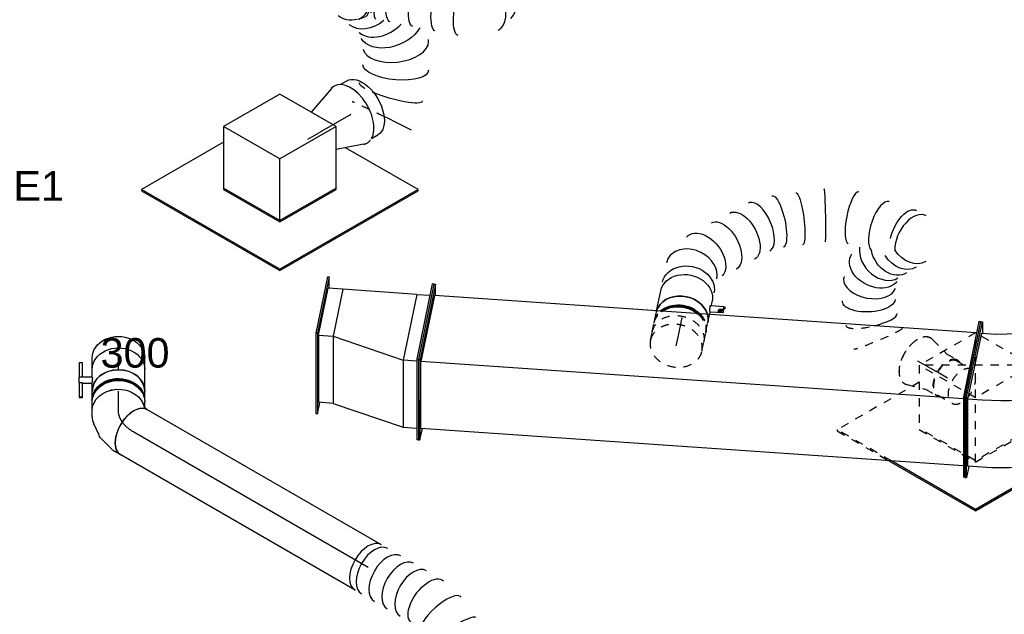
# Model space of a CAD drawing. Extents: x -132501 to 411300, y -42818 to 427495.
# Tile 128 of 256: x -4525 to -1527, y 64550 to 66361. Entities that reach past the tile are written whole.
import ezdxf
from ezdxf.enums import TextEntityAlignment as Align

# ---------------------------------------------------------------- set-up
doc = ezdxf.new("R2010")
doc.units = 0
doc.header["$LTSCALE"] = 50
doc.linetypes.add('CENTER2', pattern=[28.575, 19.05, -3.175, 3.175, -3.175])
doc.linetypes.add('STREEPJES', pattern=[0.1, 0.05, -0.05])
doc.layers.get('0').update_dxf_attribs({"linetype": 'CONTINUOUS'})
for name, color, linetype in [('WL570---_RETOUR', 112, 'CONTINUOUS'), ('WL570---_RETOUR_RST', 2, 'CONTINUOUS'), ('WL570---_RETOUR_RST_HL', 1, 'CONTINUOUS'), ('WL570---_TOEVOER', 3, 'CONTINUOUS'), ('WL570---_TOEVOER_HL', 8, 'CONTINUOUS'), ('WL570---_TOEVOER_RST', 2, 'CONTINUOUS'), ('WL570---_TOEVOER_RST_HL', 1, 'CONTINUOUS'), ('WM570---_RETOUR_PR', 1, 'CONTINUOUS'), ('WM570---_RETOUR_RST_PR', 1, 'CONTINUOUS'), ('WM570---_TOEVOER_PR', 1, 'CONTINUOUS'), ('WM570---_TOEVOER_RST_PR', 1, 'CONTINUOUS')]:
    doc.layers.add(name, color=color, linetype=linetype)
doc.styles.add('BURO-018', font='ARIAL.TTF', dxfattribs={"height": 63})

# ---------------------------------------------------------------- blocks, each defined once
blk = doc.blocks.new('*U1719')
at = {"color": 0, "ltscale": 10}
blk.add_line((416.7, -450, -8135.3), (416.7, -448.7, -8135.3), dxfattribs=at)
at = {"color": 8, "linetype": 'STREEPJES', "ltscale": 10}
blk.add_line((10.5, -493.3, -8135.3), (9.6, -493.7, -8135.3), dxfattribs=at)
at = {"color": 0, "ltscale": 10, "extrusion": (5.18715e-17, 2.32868e-17, -1)}
for centre, major_axis, ratio, start_param, end_param in [((0, 0, -8135.3), (0, 80), 0.810745, 0, 3.141593), ((26.6, 0, -8135.3), (0, 80), 0.810745, 0, 3.141593), ((129, -29, -8135.3), (51.8, 61.9), 0.64988, 6.166656, 9.308249), ((172.1, -80.6, -8135.3), (61.4, 51.3), 0.55551, 0, 3.141593), ((212.8, -129.3, -8135.3), (61.4, 51.3), 0.55551, 0, 3.141593), ((278.2, -225.5, -8135.3), (73.4, 32.4), 0.283152, 6.259641, 9.401234), ((299.9, -288.4, -8135.3), (75.6, 26.2), 0.179473, 0, 3.141593), ((99.6, -545.9, -8135.3), (-19.8, 77.8), 0.442985, 3.186719, 6.328312), ((200.3, -542.9, -8135.3), (-21.3, -77.7), 0.7035, 0.114897, 3.25649), ((263.5, -587.6, -8135.3), (-58.9, -54.1), 0.782596, 0, 2.000762), ((286.6, -612.7, -8135.3), (-58.9, -54.1), 0.782596, 0, 1.555192), ((309.6, -637.9, -8135.3), (-58.9, -54.1), 0.782596, 0, 1.552353), ((318.6, -615.3, -8135.3), (78.6, -16.1), 0.49892, 4.332056, 6.331221)]:
    blk.add_ellipse(centre, major_axis=major_axis, ratio=ratio, start_param=start_param, end_param=end_param, dxfattribs=at)
at = {"color": 0, "ltscale": 10}
for centre, major_axis, ratio, start_param, end_param in [((78.2, 0, -8135.3), (-20.8, -78.4), 0.772514, 0.202109, 2.939484), ((78.2, 0, -8135.3), (-20.8, -78.4), 0.772514, 2.939484, 3.343701), ((250.1, -173.9, -8135.3), (66.4, 45.2), 0.472702, 3.1882, 6.236578), ((250.1, -173.9, -8135.3), (66.4, 45.2), 0.472702, 6.236578, 6.329793), ((325.7, -362.8, -8135.3), (-78.4, -18.1), 0.032406, 6.279736, 9.421329), ((336.3, -449.9, -8135.3), (80.5, 0.6), 0.261749, 0.029898, 3.111695), ((152.9, -537.9, -8135.3), (-1.7, 80.4), 0.594086, 0.075359, 3.066234), ((152.9, -537.9, -8135.3), (-1.7, 80.4), 0.594086, 6.207826, 6.358544), ((238.6, -560.5, -8135.3), (47.5, 65.2), 0.764438, 0.565118, 2.988838), ((326.9, -537.5, -8135.3), (-79.5, 8.5), 0.396396, 3.141593, 6.090093), ((44.2, -566.2, -8135.3), (-34.1, 72.7), 0.260782, 1.614581, 3.118705), ((310.7, -641.2, -8135.3), (-76.5, 23.5), 0.589153, 3.141593, 5.500648)]:
    blk.add_ellipse(centre, major_axis=major_axis, ratio=ratio, start_param=start_param, end_param=end_param, dxfattribs=at)
at = {"color": 8, "linetype": 'STREEPJES', "ltscale": 10}
for centre, major_axis, ratio, start_param, end_param in [((44.2, -566.2, -8135.3), (-34.1, 72.7), 0.260782, 0.022888, 1.614581), ((-51, -728.9, -8135.3), (-75.9, 25.1), 0.57735, 3.141593, 6.442155), ((-51, -728.9, -8135.3), (-75.9, 25.1), 0.57735, 2.982623, 3.138451)]:
    blk.add_ellipse(centre, major_axis=major_axis, ratio=ratio, start_param=start_param, end_param=end_param, dxfattribs=at)
at = {"color": 8, "linetype": 'STREEPJES', "ltscale": 10, "extrusion": (5.18715e-17, 2.32868e-17, -1)}
blk.add_ellipse((-9.8, -597.5, -8135.3), major_axis=(45.8, -65.9), ratio=0.060327, start_param=0.004951, end_param=3.146544, dxfattribs=at)
at = {"layer": 'WM570---_TOEVOER_PR', "color": 1, "style": 'BURO-018'}
blk.add_attdef('POSNR', text='', height=90, dxfattribs=at).set_placement((0, 0), align=Align.MIDDLE)
blk = doc.blocks.new('*U1720')
at = {"color": 8, "linetype": 'STREEPJES', "ltscale": 10}
for p, q in [((-47.2, 78.2, -8181.7), (-50.1, 77.3, -8181.7)), ((-40.6, 76, -8181.7), (-46.5, 76, -8181.7)), ((-33.5, 80, -8181.7), (-29.2, 80, -8181.7)), ((-27, 63.5, -8181.7), (-28.7, 64.9, -8181.7)), ((-50.1, -77.3, -8181.7), (-47.2, -78.2, -8181.7)), ((-40.6, -76, -8181.7), (-46.5, -76, -8181.7)), ((-33.5, -80, -8181.7), (-7.5, -80, -8181.7))]:
    blk.add_line(p, q, dxfattribs=at)
at = {"color": 2, "ltscale": 10}
for p, q in [((-29.2, 80, -8181.7), (33.5, 80, -8181.7)), ((-7.5, -80, -8181.7), (1.2, -80, -8181.7)), ((1.2, -80, -8181.7), (6.6, -119.6, -8181.7)), ((20.1, -77.2, -8181.7), (20.5, -80, -8181.7)), ((20.5, -80, -8181.7), (25.5, -117.1, -8181.7)), ((20.5, -80, -8181.7), (33.5, -80, -8181.7)), ((9.8, -102.9, -8181.7), (7.2, -103.3, -8181.7)), ((7.2, -103.3, -8181.7), (8.6, -113.8, -8181.7)), ((8.6, -113.8, -8181.7), (11.3, -113.4, -8181.7)), ((13.8, -117.8, -8181.7), (8.6, -113.8, -8181.7)), ((14.9, -106.9, -8181.7), (9.8, -102.9, -8181.7)), ((11.3, -113.4, -8181.7), (9.8, -102.9, -8181.7)), ((16.3, -117.3, -8181.7), (11.3, -113.4, -8181.7)), ((13.8, -117.8, -8181.7), (16.4, -117.4, -8181.7)), ((20.9, -123.3, -8181.7), (13.8, -117.8, -8181.7)), ((14.9, -106.9, -8181.7), (16.4, -117.4, -8181.7)), ((23.5, -122.9, -8181.7), (16.4, -117.4, -8181.7)), ((23.5, -122.9, -8181.7), (22.9, -118.1, -8181.7)), ((20.9, -123.3, -8181.7), (23.5, -122.9, -8181.7))]:
    blk.add_line(p, q, dxfattribs=at)
at = {"color": 8, "linetype": 'STREEPJES', "ltscale": 10}
for centre, major_axis, start_param, end_param in [((-33.5, 0, -8181.7), (0, 80), 6.216274, 6.283185), ((-60.9, 0, -8181.7), (0, 76), 3.689676, 4.056138), ((-33.5, 0, -8181.7), (0, 80), 3.141593, 3.540543)]:
    blk.add_ellipse(centre, major_axis=major_axis, ratio=0.810745, start_param=start_param, end_param=end_param, dxfattribs=at)
at = {"color": 2, "ltscale": 10}
for centre, major_axis, ratio, start_param, end_param in [((-33.5, 0, -8181.7), (0, 80), 0.810745, 3.540543, 6.216274), ((-60.9, 0, -8181.7), (0, 76), 0.810745, 4.056138, 5.700678), ((16.1, -118.4, -8181.7), (-9.45, -1.28), 0.096742, 3.141593, 6.283185), ((16.1, -118.4, -8181.7), (-9.45, -1.28), 0.096742, 0, 3.141593)]:
    blk.add_ellipse(centre, major_axis=major_axis, ratio=ratio, start_param=start_param, end_param=end_param, dxfattribs=at)
at = {"color": 2, "ltscale": 10, "extrusion": (3.20845e-17, 6.33154e-17, -1)}
blk.add_ellipse((33.5, 0, -8181.7), major_axis=(0, 80), ratio=0.810745, start_param=0, end_param=3.141593, dxfattribs=at)
at = {"color": 2, "ltscale": 10}
blk.add_spline([(1.3, -79.8, -8181.7), (1.4, -79.7, -8181.7), (1.6, -79.6, -8181.7), (2, -79.6, -8181.7), (2.4, -79.5, -8181.7), (2.9, -79.4, -8181.7), (3.5, -79.2, -8181.7), (4.1, -79.1, -8181.7), (4.8, -79, -8181.7), (5.6, -78.8, -8181.7), (6.4, -78.6, -8181.7), (7.3, -78.5, -8181.7), (8.2, -78.3, -8181.7), (9.1, -78.1, -8181.7), (10.1, -77.9, -8181.7), (11, -77.7, -8181.7), (12, -77.5, -8181.7), (12.9, -77.4, -8181.7), (13.8, -77.2, -8181.7), (14.7, -77.1, -8181.7), (15.5, -77, -8181.7), (16.3, -76.9, -8181.7), (17.1, -76.8, -8181.7), (17.7, -76.8, -8181.7), (18.3, -76.8, -8181.7), (18.8, -76.8, -8181.7), (19.3, -76.8, -8181.7), (19.6, -76.9, -8181.7), (19.9, -77, -8181.7), (20.1, -77.1, -8181.7), (20.1, -77.2, -8181.7)], degree=3, dxfattribs=at)
at = {"layer": 'WL570---_TOEVOER', "color": 1, "style": 'BURO-018'}
blk.add_attdef('I', text='', height=90, dxfattribs=at).set_placement((0, 0), align=Align.MIDDLE)
at = {"layer": 'WM570---_TOEVOER_PR', "color": 1, "style": 'BURO-018'}
blk.add_attdef('POSNR', text='', height=90, dxfattribs=at).set_placement((0, 0), align=Align.MIDDLE)
blk = doc.blocks.new('*U1721')
at = {"color": 8, "linetype": 'STREEPJES', "ltscale": 10}
for p, q in [((7.3, 79, -7699.2), (66.7, 62.5, -7699.2)), ((63.8, 62.5, -7699.2), (104.7, 62.5, -7699.2)), ((104.7, 59.4, -7699.2), (155.7, 59.4, -7699.2)), ((104.7, -59.4, -7699.2), (155.7, -59.4, -7699.2)), ((7.3, -79, -7699.2), (66.7, -62.5, -7699.2)), ((63.8, -62.5, -7699.2), (104.7, -62.5, -7699.2))]:
    blk.add_line(p, q, dxfattribs=at)
for centre, major_axis, start_param, end_param in [((0, 0, -7699.2), (0, -80), 2.982623, 6.442155), ((104.7, 0, -7699.2), (0, -62.5), 3.141593, 6.600746), ((104.7, 0, -7699.2), (0, -62.5), 2.824032, 3.138451), ((104.7, 0, -7699.2), (0, -59.4), 3.141593, 6.283185), ((104.7, 0, -7699.2), (0, -59.4), 3.141593, 6.283185), ((155.7, 0, -7699.2), (0, -59.4), 3.141593, 9.421636), ((155.7, 0, -7699.2), (0, -59.4), 3.141593, 9.421636)]:
    blk.add_ellipse(centre, major_axis=major_axis, ratio=0.57735, start_param=start_param, end_param=end_param, dxfattribs=at)
at = {"layer": 'WL570---_TOEVOER_RST_HL', "linetype": 'CENTER2'}
for p in [(0, 0, -7699.2), (104.7, 0, -7699.2)]:
    blk.add_line(p, (63.8, 0, -7699.2), dxfattribs=at)
blk.add_circle((0, 0, -7699.2), 0.075, dxfattribs=at)
at = {"layer": 'WM570---_TOEVOER_RST_PR', "color": 1, "style": 'BURO-018'}
blk.add_attdef('POSNR', text='', height=90, dxfattribs=at).set_placement((0, 0), align=Align.MIDDLE)
blk = doc.blocks.new('*U1722')
at = {"color": 8, "linetype": 'STREEPJES', "ltscale": 10}
for p, q in [((-30.3, 80, -8270.1), (-2.9, 80, -8270.1)), ((0, 79.9, -8270.1), (2.7, 80, -8270.1)), ((2.9, 80, -8270.1), (30.3, 80, -8270.1)), ((35, 64.9, -8270.1), (36.8, 63.5, -8270.1)), ((-30.3, -80, -8270.1), (-2.9, -80, -8270.1)), ((2.9, -80, -8270.1), (30.3, -80, -8270.1))]:
    blk.add_line(p, q, dxfattribs=at)
at = {"color": 8, "linetype": 'STREEPJES', "ltscale": 10, "extrusion": (5.18715e-17, 2.32868e-17, -1)}
for centre, major_axis, start_param, end_param in [((-30.3, 0, -8270.1), (0, 80), 0, 3.141593), ((-2.9, 0, -8270.1), (0, 80), 0, 0.660455), ((2.9, 0, -8270.1), (0, 80), 0, 0.53701), ((30.3, 0, -8270.1), (0, 80), 0, 0.066911), ((-2.9, 0, -8270.1), (0, 80), 2.149099, 3.141593), ((2.9, 0, -8270.1), (0, 80), 2.272544, 3.186736), ((2.9, 0, -8270.1), (0, 76), 2.227047, 2.593509), ((30.3, 0, -8270.1), (0, 80), 2.742643, 3.141593)]:
    blk.add_ellipse(centre, major_axis=major_axis, ratio=0.810745, start_param=start_param, end_param=end_param, dxfattribs=at)
at = {"color": 0, "ltscale": 10, "extrusion": (5.18715e-17, 2.32868e-17, -1)}
for centre, major_axis, start_param, end_param in [((30.3, 0, -8270.1), (0, 80), 0.066911, 2.742643), ((2.9, 0, -8270.1), (0, 80), 0.53701, 2.272544), ((2.9, 0, -8270.1), (0, 76), 0.582507, 2.227047), ((-2.9, 0, -8270.1), (0, 80), 0.660455, 2.149099)]:
    blk.add_ellipse(centre, major_axis=major_axis, ratio=0.810745, start_param=start_param, end_param=end_param, dxfattribs=at)
at = {"layer": 'WL570---_TOEVOER_HL', "linetype": 'CENTER2'}
blk.add_line((-30.3, 0, -8270.1), (30.3, 0, -8270.1), dxfattribs=at)
at = {"layer": 'WM570---_TOEVOER_PR', "color": 1, "style": 'BURO-018'}
blk.add_attdef('POSNR', text='', height=90, dxfattribs=at).set_placement((0, 0), align=Align.MIDDLE)
blk = doc.blocks.new('*U1723')
at = {"color": 8, "linetype": 'STREEPJES', "ltscale": 10}
for p, q in [((0, 80, -8349.4), (27, 80, -8349.4)), ((0, -80, -8349.4), (27, -80, -8349.4))]:
    blk.add_line(p, q, dxfattribs=at)
for start_param, end_param in [(0, 3.141593), (3.141593, 6.283185)]:
    blk.add_ellipse((0, 0, -8349.4), major_axis=(0, 80), ratio=0.810745, start_param=start_param, end_param=end_param, dxfattribs=at)
at = {"color": 8, "linetype": 'STREEPJES', "ltscale": 10, "extrusion": (5.18715e-17, 2.32868e-17, -1)}
blk.add_ellipse((27, 0, -8349.4), major_axis=(0, 80), ratio=0.810745, start_param=0, end_param=3.141593, dxfattribs=at)
at = {"layer": 'WL570---_TOEVOER_HL', "linetype": 'CENTER2'}
blk.add_line((0, 0, -8349.4), (27, 0, -8349.4), dxfattribs=at)
at = {"layer": 'WM570---_TOEVOER_PR', "color": 1, "style": 'BURO-018'}
blk.add_attdef('POSNR', text='', height=90, dxfattribs=at).set_placement((0, 0), align=Align.MIDDLE)
blk = doc.blocks.new('*U1724')
at = {"color": 0, "ltscale": 10}
for p, q in [((7.3, 238.2, -8581.3), (12.3, 238.2, -8581.3)), ((24.2, -6.2, -8581.3), (7.3, 238.2, -8581.3)), ((29.2, -6.2, -8581.3), (12.3, 238.2, -8581.3)), ((1670.4, 238.2, -8581.3), (1665.6, 203.3, -8581.3)), ((1675.4, 238.2, -8581.3), (1670.4, 238.2, -8581.3)), ((1687.2, -6.2, -8581.3), (1670.4, 238.2, -8581.3)), ((1692.2, -6.2, -8581.3), (1675.4, 238.2, -8581.3)), ((14.7, 203.3, -8581.3), (1669.8, 203.3, -8581.3)), ((1669.8, 203.3, -8581.3), (1683.8, -0.3, -8581.3)), ((-7.3, -238.2, -8581.3), (24.2, -6.2, -8581.3)), ((-2.4, -238.2, -8581.3), (29.2, -6.2, -8581.3)), ((24.2, -6.2, -8581.3), (29.2, -6.2, -8581.3)), ((28.8, -0.3, -8581.3), (1683.8, -0.3, -8581.3)), ((1655.7, -238.2, -8581.3), (1687.2, -6.2, -8581.3)), ((1656.3, -203.3, -8581.3), (1683.8, -0.3, -8581.3)), ((1660.7, -238.2, -8581.3), (1692.2, -6.2, -8581.3)), ((1692.2, -6.2, -8581.3), (1687.2, -6.2, -8581.3)), ((2.4, -203.3, -8581.3), (1656.3, -203.3, -8581.3)), ((1653.3, -203.3, -8581.3), (1655.7, -238.2, -8581.3)), ((-7.6, -235, -8581.3), (-7.3, -238.2, -8581.3)), ((-7.3, -238.2, -8581.3), (-2.4, -238.2, -8581.3)), ((1660.7, -238.2, -8581.3), (1655.7, -238.2, -8581.3))]:
    blk.add_line(p, q, dxfattribs=at)
at = {"layer": 'WM570---_TOEVOER_PR', "color": 1, "style": 'BURO-018'}
blk.add_attdef('POSNR', text='', height=90, dxfattribs=at).set_placement((0, 0), align=Align.MIDDLE)
blk = doc.blocks.new('*U1725')
at = {"color": 0, "ltscale": 10}
for p, q in [((-313.1, 35.4, -8602.1), (-190.7, 247.5, -8602.1)), ((-309.1, 35.4, -8602.1), (-186.6, 247.5, -8602.1)), ((-190.7, 247.5, -8602.1), (-186.6, 247.5, -8602.1)), ((-186.6, 247.5, -8602.1), (-166.2, 212.1, -8602.1)), ((-288.6, 35.4, -8602.1), (-186.6, 212.1, -8602.1)), ((-149.8, 212.1, -8602.1), (-186.6, 212.1, -8602.1)), ((307.4, 79.7, -8602.1), (184.9, -132.4, -8602.1)), ((311.5, 77, -8602.1), (189.1, -135.2, -8602.1)), ((250.3, 76.2, -8602.1), (287.4, 51.2, -8602.1)), ((283.9, 53.6, -8602.1), (307.4, 79.7, -8602.1)), ((311.5, 77, -8602.1), (307.4, 79.7, -8602.1)), ((-313.1, 35.4, -8602.1), (-309.1, 35.4, -8602.1)), ((-149.8, -247.5, -8602.1), (-313.1, 35.4, -8602.1)), ((-145.8, -247.5, -8602.1), (-309.1, 35.4, -8602.1)), ((-288.6, 35.4, -8602.1), (-145.8, -212.1, -8602.1)), ((-288.6, 35.4, -8602.1), (-251.9, 35.4, -8602.1)), ((185.4, -125.6, -8602.1), (287.4, 51.2, -8602.1)), ((148.3, -100.5, -8602.1), (185.4, -125.6, -8602.1)), ((184.9, -132.4, -8602.1), (28.1, -306.5, -8602.1)), ((189.1, -135.2, -8602.1), (32.2, -309.3, -8602.1)), ((48.1, -278, -8602.1), (185.4, -125.6, -8602.1)), ((189.1, -135.2, -8602.1), (184.9, -132.4, -8602.1)), ((-125.3, -212.1, -8602.1), (-145.8, -247.5, -8602.1)), ((-109, -212.1, -8602.1), (-145.8, -212.1, -8602.1)), ((-149.8, -247.5, -8602.1), (-145.8, -247.5, -8602.1)), ((48.1, -278, -8602.1), (11, -252.9, -8602.1)), ((28.1, -306.5, -8602.1), (45.6, -276.3, -8602.1)), ((32.2, -309.3, -8602.1), (28.1, -306.5, -8602.1))]:
    blk.add_line(p, q, dxfattribs=at)
at = {"color": 0, "ltscale": 10, "extrusion": (6.4407e-18, -3.71854e-18, -1)}
for centre, major_axis in [((54.3, -141.4, -8602.1), (-433, 250)), ((-47.8, -318.2, -8602.1), (-433, 250)), ((-47.8, -318.2, -8602.1), (-129.9, 75))]:
    blk.add_ellipse(centre, major_axis=major_axis, ratio=0.57735, start_param=0.785398, end_param=1.692969, dxfattribs=at)
at = {"layer": 'WM570---_TOEVOER_PR', "color": 1, "style": 'BURO-018'}
blk.add_attdef('POSNR', text='', height=90, dxfattribs=at).set_placement((0, 0), align=Align.MIDDLE)
blk = doc.blocks.new('*U1726')
at = {"color": 0, "ltscale": 10}
for p, q in [((-42.4, 238.2, -8414.3), (-37.4, 238.2, -8414.3)), ((-25.6, -6.2, -8414.3), (-42.4, 238.2, -8414.3)), ((-20.6, -6.2, -8414.3), (-37.4, 238.2, -8414.3)), ((6.8, 203.3, -8414.3), (-35, 203.3, -8414.3)), ((20.8, -0.3, -8414.3), (6.8, 203.3, -8414.3)), ((224.4, 145.3, -8414.3), (6.8, 203.3, -8414.3)), ((269.7, 180.2, -8414.3), (265, 145.3, -8414.3)), ((274.7, 180.2, -8414.3), (269.7, 180.2, -8414.3)), ((286.6, -64.2, -8414.3), (269.7, 180.2, -8414.3)), ((291.6, -64.2, -8414.3), (274.7, 180.2, -8414.3)), ((224.4, 145.3, -8414.3), (269.2, 145.3, -8414.3)), ((238.4, -58.3, -8414.3), (224.4, 145.3, -8414.3)), ((283.2, -58.3, -8414.3), (269.2, 145.3, -8414.3)), ((-57.1, -238.2, -8414.3), (-25.6, -6.2, -8414.3)), ((-52.1, -238.2, -8414.3), (-20.6, -6.2, -8414.3)), ((-25.6, -6.2, -8414.3), (-20.6, -6.2, -8414.3)), ((-21, -0.3, -8414.3), (20.8, -0.3, -8414.3)), ((-6.8, -203.3, -8414.3), (20.8, -0.3, -8414.3)), ((238.4, -58.3, -8414.3), (20.8, -0.3, -8414.3)), ((218.7, -203.3, -8414.3), (238.4, -58.3, -8414.3)), ((283.2, -58.3, -8414.3), (238.4, -58.3, -8414.3)), ((283.2, -58.3, -8414.3), (263.5, -203.3, -8414.3)), ((262.9, -238.2, -8414.3), (286.6, -64.2, -8414.3)), ((267.9, -238.2, -8414.3), (291.6, -64.2, -8414.3)), ((291.6, -64.2, -8414.3), (286.6, -64.2, -8414.3)), ((-6.8, -203.3, -8414.3), (-47.4, -203.3, -8414.3)), ((-6.8, -203.3, -8414.3), (218.7, -203.3, -8414.3)), ((218.7, -203.3, -8414.3), (263.5, -203.3, -8414.3)), ((260.5, -203.3, -8414.3), (262.9, -238.2, -8414.3)), ((-57.1, -238.2, -8414.3), (-52.1, -238.2, -8414.3)), ((267.9, -238.2, -8414.3), (262.9, -238.2, -8414.3))]:
    blk.add_line(p, q, dxfattribs=at)
at = {"layer": 'WM570---_TOEVOER_PR', "color": 1, "style": 'BURO-018'}
blk.add_attdef('POSNR', text='', height=90, dxfattribs=at).set_placement((0, 0), align=Align.MIDDLE)
blk = doc.blocks.new('*U1735')
at = {"color": 0, "ltscale": 10}
for p, q in [((0, 80, -9278.3), (823.9, 80, -9278.3)), ((0, -80, -9278.3), (823.9, -80, -9278.3))]:
    blk.add_line(p, q, dxfattribs=at)
blk.add_ellipse((0, 0, -9278.3), major_axis=(0, 80), ratio=0.57735, start_param=3.141593, end_param=6.283185, dxfattribs=at)
at = {"color": 0, "ltscale": 10, "extrusion": (-4.16334e-17, 1.0416e-16, -1)}
blk.add_ellipse((823.9, 0, -9278.3), major_axis=(0, 80), ratio=0.57735, start_param=0, end_param=3.141593, dxfattribs=at)
at = {"layer": 'WL570---_TOEVOER_HL', "linetype": 'CENTER2'}
blk.add_line((0, 0, -9278.3), (823.9, 0, -9278.3), dxfattribs=at)
at = {"layer": 'WM570---_TOEVOER_PR', "color": 1, "style": 'BURO-018'}
blk.add_attdef('POSNR', text='', height=90, dxfattribs=at).set_placement((0, 0), align=Align.MIDDLE)
blk = doc.blocks.new('*U1736')
at = {"color": 0, "ltscale": 10}
for p, q in [((0, 80, -8425.4), (35.1, 80, -8425.4)), ((0, -80, -8425.4), (35.1, -80, -8425.4))]:
    blk.add_line(p, q, dxfattribs=at)
at = {"color": 0, "ltscale": 10, "extrusion": (-2.58075e-33, -1.79399e-17, -1)}
blk.add_ellipse((35.1, 0, -8425.4), major_axis=(0, 80), ratio=0.816497, start_param=0, end_param=3.141593, dxfattribs=at)
at = {"layer": 'WL570---_TOEVOER_HL', "linetype": 'CENTER2'}
blk.add_line((0, 0, -8425.4), (35.1, 0, -8425.4), dxfattribs=at)
at = {"layer": 'WM570---_TOEVOER_PR', "color": 1, "style": 'BURO-018'}
blk.add_attdef('POSNR', text='', height=90, dxfattribs=at).set_placement((0, 0), align=Align.MIDDLE)
blk = doc.blocks.new('*U1737')
at = {"color": 2, "ltscale": 10}
for p, q in [((-52.6, 120, -8472.1), (-52.6, 109.3, -8472.1)), ((-51.4, 120, -8472.1), (-52.6, 120, -8472.1)), ((-8, 120, -8472.1), (-51.4, 120, -8472.1)), ((-51.4, 109.3, -8472.1), (-51.4, 120, -8472.1)), ((-8, 109.3, -8472.1), (-8, 120, -8472.1)), ((-8, 120, -8472.1), (9.5, 120, -8472.1)), ((52.6, 120, -8472.1), (9.5, 120, -8472.1)), ((9.5, 80, -8472.1), (9.5, 120, -8472.1)), ((52.6, 109.3, -8472.1), (52.6, 120, -8472.1)), ((-52.6, 109.3, -8472.1), (-51.4, 109.3, -8472.1)), ((-51.4, 109.3, -8472.1), (-8, 109.3, -8472.1)), ((-9.5, 80, -8472.1), (-9.5, 109.3, -8472.1)), ((9.5, 109.3, -8472.1), (52.6, 109.3, -8472.1)), ((-46.5, 78.3, -8472.1), (-49.4, 77.4, -8472.1)), ((-39.6, 76, -8472.1), (-45.4, 76, -8472.1)), ((-33.1, 80, -8472.1), (-9.5, 80, -8472.1)), ((-9.5, 80, -8472.1), (-5.5, 80, -8472.1)), ((9.5, 80, -8472.1), (33.1, 80, -8472.1)), ((-49.4, -77.4, -8472.1), (-46.5, -78.3, -8472.1)), ((-39.6, -76, -8472.1), (-45.4, -76, -8472.1)), ((-33.1, -80, -8472.1), (33.1, -80, -8472.1))]:
    blk.add_line(p, q, dxfattribs=at)
for centre, major_axis, start_param, end_param in [((-33.1, 0, -8472.1), (0, 80), 3.141593, 6.283185), ((-60, 0, -8472.1), (0, 76), 3.704978, 5.7198)]:
    blk.add_ellipse(centre, major_axis=major_axis, ratio=0.816497, start_param=start_param, end_param=end_param, dxfattribs=at)
at = {"color": 2, "ltscale": 10, "extrusion": (8.14136e-33, 1.02328e-17, -1)}
blk.add_ellipse((33.1, 0, -8472.1), major_axis=(0, 80), ratio=0.816497, start_param=0, end_param=3.141593, dxfattribs=at)
at = {"color": 2, "ltscale": 10}
blk.add_spline([(9.5, 79.6, -8472.1), (9.3, 79.5, -8472.1), (9.1, 79.5, -8472.1), (8.7, 79.5, -8472.1), (8.3, 79.4, -8472.1), (7.7, 79.4, -8472.1), (7.1, 79.4, -8472.1), (6.4, 79.5, -8472.1), (5.7, 79.5, -8472.1), (4.8, 79.5, -8472.1), (3.9, 79.6, -8472.1), (3, 79.6, -8472.1), (2.1, 79.7, -8472.1), (1.1, 79.7, -8472.1), (0.1, 79.8, -8472.1), (-0.9, 79.9, -8472.1), (-1.9, 79.9, -8472.1), (-2.8, 79.9, -8472.1), (-3.8, 80, -8472.1), (-4.7, 80, -8472.1), (-5.5, 80, -8472.1)], degree=3, dxfattribs=at)
at = {"layer": 'WL570---_TOEVOER', "color": 1, "style": 'BURO-018'}
blk.add_attdef('I', text='', height=90, dxfattribs=at).set_placement((0, 0), align=Align.MIDDLE)
at = {"layer": 'WM570---_TOEVOER_PR', "color": 1, "style": 'BURO-018'}
blk.add_attdef('POSNR', text='', height=90, dxfattribs=at).set_placement((0, 0), align=Align.MIDDLE)
blk = doc.blocks.new('*U1738')
at = {"color": 0, "ltscale": 10}
for p, q in [((-29.8, 80, -8561.1), (-2.9, 80, -8561.1)), ((0, 79.9, -8561.1), (2.7, 80, -8561.1)), ((2.9, 80, -8561.1), (29.8, 80, -8561.1)), ((-21.5, -80, -8561.1), (-2.9, -80, -8561.1)), ((2.9, -80, -8561.1), (29.8, -80, -8561.1))]:
    blk.add_line(p, q, dxfattribs=at)
at = {"color": 0, "ltscale": 10, "extrusion": (-2.58075e-33, -1.79399e-17, -1)}
for centre, major_axis, start_param, end_param in [((-29.8, 0, -8561.1), (0, 80), 0, 3.000786), ((-2.9, 0, -8561.1), (0, 80), 0, 3.141593), ((2.9, 0, -8561.1), (0, 80), 0, 3.185801), ((29.8, 0, -8561.1), (0, 80), 0, 3.141593), ((2.9, 0, -8561.1), (0, 76), 0.563386, 2.578207)]:
    blk.add_ellipse(centre, major_axis=major_axis, ratio=0.816497, start_param=start_param, end_param=end_param, dxfattribs=at)
at = {"layer": 'WL570---_TOEVOER_HL', "linetype": 'CENTER2'}
blk.add_line((-29.8, 0, -8561.1), (29.8, 0, -8561.1), dxfattribs=at)
at = {"layer": 'WM570---_TOEVOER_PR', "color": 1, "style": 'BURO-018'}
blk.add_attdef('POSNR', text='', height=90, dxfattribs=at).set_placement((0, 0), align=Align.MIDDLE)
blk = doc.blocks.new('*U1739')
at = {"color": 0, "ltscale": 10}
for p, q in [((-54.1, 80, -8657.4), (-30.8, 80, -8657.4)), ((-22.1, 78.8, -8657.4), (18.4, 68, -8657.4)), ((32.9, 61.2, -8657.4), (64, 39.3, -8657.4)), ((79.3, 22.7, -8657.4), (88.4, 6.8, -8657.4)), ((-54.1, -80, -8657.4), (-47.5, -80, -8657.4)), ((-47.5, -80, -8657.4), (-44.9, -80.7, -8657.4))]:
    blk.add_line(p, q, dxfattribs=at)
for centre, major_axis, ratio, start_param, end_param in [((-54.1, 0, -8657.4), (0, 80), 0.57735, 3.141593, 6.283185), ((-36.9, 0, -8657.4), (10.5, 79.7), 0.646887, 6.198226, 6.368145), ((13.1, -22.6, -8657.4), (59.5, 54.4), 0.803023, 6.107746, 6.458625)]:
    blk.add_ellipse(centre, major_axis=major_axis, ratio=ratio, start_param=start_param, end_param=end_param, dxfattribs=at)
at = {"color": 0, "ltscale": 10, "extrusion": (3.51927e-17, -4.37803e-17, -1)}
for centre, major_axis, ratio, start_param, end_param in [((-8.1, -7.7, -8657.4), (-34.1, -73), 0.750739, 3.009293, 3.273893), ((19.1, -33.1, -8657.4), (69.3, 40), 0.816497, 0, 3.000786)]:
    blk.add_ellipse(centre, major_axis=major_axis, ratio=ratio, start_param=start_param, end_param=end_param, dxfattribs=at)
at = {"layer": 'WL570---_TOEVOER_HL', "linetype": 'CENTER2', "extrusion": (3.51927e-17, -4.37803e-17, -1)}
blk.add_ellipse((-119.5, -113.2, -8657.4), major_axis=(-138.6, -80), ratio=0.57735, start_param=2.356194, end_param=3.141593, dxfattribs=at)
at = {"layer": 'WM570---_TOEVOER_PR', "color": 1, "style": 'BURO-018'}
blk.add_attdef('POSNR', text='', height=90, dxfattribs=at).set_placement((0, 0), align=Align.MIDDLE)
blk = doc.blocks.new('*U1757')
at = {"color": 0, "ltscale": 10}
for p, q in [((-100.2, 168.6, -6800.7), (-196.2, 2.5, -6800.7)), ((97.4, 168.6, -6800.7), (-100.2, 168.6, -6800.7)), ((-1.4, -2.5, -6800.7), (-100.2, 168.6, -6800.7)), ((196.2, -2.5, -6800.7), (97.4, 168.6, -6800.7)), ((-412.3, 127.3, -6800.7), (-414.4, 123.7, -6800.7)), ((-414.4, 123.7, -6800.7), (-171.5, -297, -6800.7)), ((-124.1, 127.3, -6800.7), (-412.3, 127.3, -6800.7)), ((-169.4, -293.4, -6800.7), (-412.3, 127.3, -6800.7)), ((-196.2, 2.5, -6800.7), (-97.4, -168.6, -6800.7)), ((-95.3, -165.1, -6800.7), (-194.1, 6, -6800.7)), ((-97.4, -168.6, -6800.7), (-1.4, -2.5, -6800.7)), ((196.2, -2.5, -6800.7), (-1.4, -2.5, -6800.7)), ((100.2, -168.6, -6800.7), (196.2, -2.5, -6800.7)), ((316.4, -293.4, -6800.7), (189.1, -73, -6800.7)), ((-97.4, -168.6, -6800.7), (100.2, -168.6, -6800.7)), ((102.3, -165.1, -6800.7), (-95.3, -165.1, -6800.7)), ((-171.5, -297, -6800.7), (-169.4, -293.4, -6800.7)), ((-171.5, -297, -6800.7), (314.4, -297, -6800.7)), ((316.4, -293.4, -6800.7), (-169.4, -293.4, -6800.7)), ((314.4, -297, -6800.7), (316.4, -293.4, -6800.7))]:
    blk.add_line(p, q, dxfattribs=at)
at = {"layer": 'WL570---_RETOUR_RST_HL', "linetype": 'CENTER2'}
blk.add_circle((0, 0, -6800.7), 0.075, dxfattribs=at)
at = {"layer": 'WL570---_RETOUR_RST', "color": 1, "style": 'BURO-018'}
for tag in ['MC', 'Q']:
    blk.add_attdef(tag, text='', height=90, dxfattribs=at).set_placement((0, 0), align=Align.MIDDLE)
at = {"layer": 'WM570---_RETOUR_RST_PR', "color": 1, "style": 'BURO-018'}
blk.add_attdef('POSNR', text='', height=90, dxfattribs=at).set_placement((0, 0), align=Align.MIDDLE)
blk = doc.blocks.new('*U1783')
at = {"color": 8, "linetype": 'STREEPJES', "ltscale": 10}
blk.add_line((-18, 95, -6630), (-40.8, 95, -6630), dxfattribs=at)
at = {"color": 0, "ltscale": 10}
for p, q in [((11.4, 98, -6630), (91.9, 69.9, -6630)), ((11.4, -98, -6630), (100.7, -66.8, -6630)), ((-18, -95, -6630), (-40.8, -95, -6630))]:
    blk.add_line(p, q, dxfattribs=at)
at = {"color": 0, "ltscale": 10, "extrusion": (4.90704e-17, 1.63965e-16, -1)}
blk.add_ellipse((-40.8, 0, -6630), major_axis=(0, -95), ratio=0.57735, start_param=0, end_param=3.141593, dxfattribs=at)
blk.add_ellipse((-40.8, 0, -6630), major_axis=(0, -95), ratio=0.57735, start_param=0, end_param=3.141593, dxfattribs=at)
at = {"color": 0, "ltscale": 10}
blk.add_ellipse((0, 0, -6630), major_axis=(0, -100), ratio=0.57735, start_param=3.459153, end_param=6.482249, dxfattribs=at)
at = {"color": 8, "linetype": 'STREEPJES', "ltscale": 10}
blk.add_ellipse((0, 0, -6630), major_axis=(0, -100), ratio=0.57735, start_param=2.942529, end_param=3.459153, dxfattribs=at)
at = {"layer": 'WL570---_RETOUR_RST_HL', "linetype": 'CENTER2'}
for p in [(0, 0, -6630), (150.3, 0, -6630)]:
    blk.add_line(p, (109.5, 0, -6630), dxfattribs=at)
blk.add_circle((0, 0, -6630), 0.075, dxfattribs=at)
at = {"layer": 'WM570---_RETOUR_RST_PR', "color": 1, "style": 'BURO-018'}
blk.add_attdef('POSNR', text='', height=90, dxfattribs=at).set_placement((0, 0), align=Align.MIDDLE)
blk = doc.blocks.new('*U1785')
at = {"color": 0, "ltscale": 10}
for p, q in [((-70.1, -115.7, -6573.4), (-70.2, -115.7, -6573.4)), ((-30.7, -97.1, -6573.4), (-30.9, -97.2, -6573.4)), ((292.6, -427.8, -6573.4), (292.5, -427.3, -6573.4))]:
    blk.add_line(p, q, dxfattribs=at)
for centre, major_axis, ratio, start_param, end_param in [((0, 0, -6573.4), (0, -100), 0.57735, 3.141593, 5.923279), ((29, 0, -6573.4), (0, -100), 0.57735, 3.141593, 5.760392), ((86.9, 0, -6573.4), (0, -100), 0.57735, 3.141593, 5.501787), ((144.8, 0, -6573.4), (0, -100), 0.57735, 3.141593, 5.283023), ((202.8, 0, -6573.4), (0, -100), 0.57735, 3.141593, 5.082059), ((270.3, -6.5, -6573.4), (42.6, 91.2), 0.750739, 0.1323, 2.072269), ((270.3, -6.5, -6573.4), (42.6, 91.2), 0.750739, 6.150885, 6.415485), ((298.4, -36.7, -6573.4), (-96.1, -30.4), 0.803023, 3.317032, 5.666483), ((298.4, -36.7, -6573.4), (-96.1, -30.4), 0.803023, 2.966153, 3.317032), ((293.8, -82.5, -6573.4), (92.8, -38.5), 0.646887, 0.084959, 2.828515), ((-22.5, -203.8, -6573.4), (47.7, -88.1), 0.111772, 0.593329, 3.135318), ((6.7, -190, -6573.4), (-37.5, 92.9), 0.143123, 0.0081, 3.133493), ((293.8, -82.5, -6573.4), (92.8, -38.5), 0.646887, 6.198226, 6.368145), ((-71.2, -238.1, -6573.4), (-69.2, 72.5), 0.576376, 3.189509, 6.235268), ((-71.2, -238.1, -6573.4), (-69.2, 72.5), 0.576376, 6.235268, 6.331102), ((44.4, -246.1, -6573.4), (-33, -95.2), 0.740888, 0.138007, 1.705143), ((135.7, -319.3, -6573.4), (80.7, 59.9), 0.537718, 3.204514, 6.220264), ((135.7, -319.3, -6573.4), (80.7, 59.9), 0.537718, 6.220264, 6.346106), ((195.2, -451.8, -6573.4), (-97.4, -24.2), 0.186666, 1.039413, 3.125545), ((207.6, -529.5, -6573.4), (100.1, 7.5), 0.015076, 0.001251, 1.497833)]:
    blk.add_ellipse(centre, major_axis=major_axis, ratio=ratio, start_param=start_param, end_param=end_param, dxfattribs=at)
at = {"color": 0, "ltscale": 10, "extrusion": (1.17463e-16, -1.88578e-16, -1)}
for centre, major_axis, ratio, start_param, end_param in [((246.2, 0, -6573.4), (13.1, 99.6), 0.646887, 4.372352, 6.368145), ((288.1, -19, -6573.4), (-74.4, -68.1), 0.803023, 0.844351, 3.317032), ((300.3, -58.3, -6573.4), (100.3, -8.7), 0.750739, 3.666043, 6.415485), ((253.4, -106.3, -6573.4), (32.1, -94.7), 0.265947, 0, 3.141593), ((120.8, -151.3, -6573.4), (32.1, -94.7), 0.265947, 0, 3.141593), ((187.1, -128.8, -6573.4), (32.1, -94.7), 0.265947, 0, 3.141593), ((54.5, -173.8, -6573.4), (32.1, -94.7), 0.265947, 0, 3.141593), ((-49.1, -220.2, -6573.4), (-57.9, 81.8), 0.358004, 6.260415, 8.975381), ((92.6, -273.6, -6573.4), (62.2, 79.1), 0.662325, 0.689165, 3.043067), ((-2.1, -239.2, -6573.4), (14.8, 98.9), 0.767715, 1.824072, 3.141593), ((-45.2, -232.7, -6573.4), (14.8, 98.9), 0.767715, 2.021008, 2.362208), ((-45.2, -232.7, -6573.4), (14.8, 98.9), 0.767715, 2.387701, 3.141593), ((170.7, -380.1, -6573.4), (91.4, 41.5), 0.375352, 6.246907, 9.388499)]:
    blk.add_ellipse(centre, major_axis=major_axis, ratio=ratio, start_param=start_param, end_param=end_param, dxfattribs=at)
at = {"color": 8, "linetype": 'STREEPJES', "ltscale": 10}
for centre, major_axis, ratio, start_param, end_param in [((195.2, -451.8, -6573.4), (-97.4, -24.2), 0.186666, 0.016048, 1.039413), ((207.6, -529.5, -6573.4), (100.1, 7.5), 0.015076, 1.497833, 3.142844)]:
    blk.add_ellipse(centre, major_axis=major_axis, ratio=ratio, start_param=start_param, end_param=end_param, dxfattribs=at)
at = {"layer": 'WM570---_RETOUR_PR', "color": 1, "style": 'BURO-018'}
blk.add_attdef('POSNR', text='', height=90, dxfattribs=at).set_placement((0, 0), align=Align.MIDDLE)
blk = doc.blocks.new('*U1884')
at = {"color": 8, "linetype": 'STREEPJES', "ltscale": 10}
for p, q in [((-99.2, 170.4, -7836.1), (-197.2, 0.7, -7836.1)), ((98.4, 170.4, -7836.1), (-99.2, 170.4, -7836.1)), ((-0.4, -0.7, -7836.1), (-99.2, 170.4, -7836.1)), ((197.2, -0.7, -7836.1), (-99.2, 170.4, -7836.1)), ((-0.4, -0.7, -7836.1), (98.4, 170.4, -7836.1)), ((197.2, -0.7, -7836.1), (98.4, 170.4, -7836.1)), ((-413.4, 125.5, -7836.1), (-415.4, 122, -7836.1)), ((-415.4, 122, -7836.1), (-324.9, -34.8, -7836.1)), ((-125.1, 125.5, -7836.1), (-413.4, 125.5, -7836.1)), ((-318.2, -39.3, -7836.1), (-413.4, 125.5, -7836.1)), ((-197.2, 0.7, -7836.1), (-98.4, -170.4, -7836.1)), ((-96.3, -166.9, -7836.1), (-195.1, 4.2, -7836.1)), ((-98.4, -170.4, -7836.1), (-0.4, -0.7, -7836.1)), ((197.2, -0.7, -7836.1), (-0.4, -0.7, -7836.1)), ((99.2, -170.4, -7836.1), (197.2, -0.7, -7836.1)), ((315.4, -295.2, -7836.1), (171.3, -45.6, -7836.1)), ((-98.4, -170.4, -7836.1), (99.2, -170.4, -7836.1)), ((101.2, -166.9, -7836.1), (-96.3, -166.9, -7836.1)), ((315.4, -295.2, -7836.1), (115.5, -295.2, -7836.1)), ((126.3, -298.8, -7836.1), (313.3, -298.8, -7836.1)), ((313.3, -298.8, -7836.1), (315.4, -295.2, -7836.1))]:
    blk.add_line(p, q, dxfattribs=at)
at = {"color": 0, "ltscale": 10}
for p, q in [((-324.9, -34.8, -7836.1), (-172.5, -298.8, -7836.1)), ((-170.4, -295.2, -7836.1), (-318.2, -39.3, -7836.1)), ((-172.5, -298.8, -7836.1), (-170.4, -295.2, -7836.1)), ((-172.5, -298.8, -7836.1), (126.3, -298.8, -7836.1)), ((115.5, -295.2, -7836.1), (-170.4, -295.2, -7836.1))]:
    blk.add_line(p, q, dxfattribs=at)
at = {"layer": 'WL570---_TOEVOER_RST_HL', "linetype": 'CENTER2'}
blk.add_circle((0, 0, -7836.1), 0.075, dxfattribs=at)
at = {"layer": 'WL570---_TOEVOER_RST', "color": 1, "style": 'BURO-018'}
for tag in ['MC', 'Q']:
    blk.add_attdef(tag, text='', height=90, dxfattribs=at).set_placement((0, 0), align=Align.MIDDLE)
at = {"layer": 'WM570---_TOEVOER_RST_PR', "color": 1, "style": 'BURO-018'}
blk.add_attdef('POSNR', text='', height=90, dxfattribs=at).set_placement((0, 0), align=Align.MIDDLE)
blk = doc.blocks.new('*U2023')
at = {"color": 0, "ltscale": 10}
for p, q in [((478.7, -63.6, -9278.3), (478.1, -62.9, -9278.3)), ((454, -300.4, -9278.3), (454.6, -301.1, -9278.3))]:
    blk.add_line(p, q, dxfattribs=at)
for centre, major_axis, ratio, start_param, end_param in [((0, 0, -9278.3), (0, -80), 0.57735, 3.141593, 6.283185), ((22.6, 0, -9278.3), (0, -80), 0.57735, 3.141593, 6.283185), ((67.9, 0, -9278.3), (0, -80), 0.57735, 3.141593, 6.283185), ((113.2, 0, -9278.3), (0, -80), 0.57735, 3.141593, 6.283185), ((158.5, 0, -9278.3), (0, -80), 0.57735, 3.141593, 6.283185), ((263.3, -12.9, -9278.3), (-25.4, -76.2), 0.336335, 3.173639, 6.251139), ((263.3, -12.9, -9278.3), (-25.4, -76.2), 0.336335, 3.109547, 3.173639), ((418.2, -116.4, -9278.3), (60.2, 53.1), 0.257027, 3.164841, 6.259937), ((514.5, -247.6, -9278.3), (-60.2, -53.1), 0.257027, 0.023248, 3.118345), ((600.8, -305.2, -9278.3), (25.4, 76.2), 0.336335, 0.032046, 3.109547), ((646.5, -312.4, -9278.3), (0, -80), 0.57735, 3.141593, 6.283185), ((646.5, -312.4, -9278.3), (0, -80), 0.57735, 2.982623, 3.141593), ((600.8, -305.2, -9278.3), (25.4, 76.2), 0.336335, 3.109547, 3.173639), ((646.5, -312.4, -9278.3), (0, -80), 0.57735, 0, 0.158969)]:
    blk.add_ellipse(centre, major_axis=major_axis, ratio=ratio, start_param=start_param, end_param=end_param, dxfattribs=at)
at = {"color": 0, "ltscale": 10, "extrusion": (-2.03185e-17, -1.17309e-17, -1)}
for centre, major_axis, ratio, start_param, end_param in [((207.1, 0, -9278.3), (9.1, 79.9), 0.504802, 3.198923, 6.340516), ((319.7, -37.9, -9278.3), (38.7, 70.4), 0.143968, 3.154009, 6.295601), ((372.6, -73.2, -9278.3), (-50, -62.8), 0.058606, 3.136627, 6.278219), ((435.9, -140.4, -9278.3), (64.5, 47.3), 0.350028, 0, 3.141593), ((453.1, -163.9, -9278.3), (64.5, 47.3), 0.350028, 0, 3.141593), ((487.5, -210.8, -9278.3), (64.5, 47.3), 0.350028, 0, 3.141593), ((539.9, -271.6, -9278.3), (50, 62.8), 0.058606, 0.004966, 3.146559), ((569.3, -291.3, -9278.3), (-38.7, -70.4), 0.143968, 6.270769, 9.412362), ((632, -312.4, -9278.3), (-9.1, -79.9), 0.504802, 6.225855, 9.367448)]:
    blk.add_ellipse(centre, major_axis=major_axis, ratio=ratio, start_param=start_param, end_param=end_param, dxfattribs=at)
at = {"layer": 'WM570---_TOEVOER_PR', "color": 1, "style": 'BURO-018'}
blk.add_attdef('POSNR', text='', height=90, dxfattribs=at).set_placement((0, 0), align=Align.MIDDLE)

msp = doc.modelspace()

# ---------------------------------------------------------------- block references
at = {"layer": 'WL570---_RETOUR', "rotation": 329.9999999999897}
msp.add_blockref('*U1785', (-3337.884, 66630.0423, 6573.4092), dxfattribs=at)
at = {"layer": 'WL570---_RETOUR_RST'}
ref = msp.add_blockref('*U1757', (-3733.0896, 65939.6382, 6800.6759), dxfattribs=dict(at, rotation=30.00000000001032))
ref.add_attrib('Q', '300', dxfattribs={"color": 1, "height": 90, "style": 'BURO-018'}).set_placement((-4173.6957, 65346.4081), align=Align.MIDDLE)
ref.add_attrib('MC', 'E1', dxfattribs={"color": 1, "height": 90, "style": 'BURO-018'}).set_placement((-4467.1451, 65854.6772), align=Align.MIDDLE)
at = {"layer": 'WL570---_RETOUR_RST', "rotation": 210.0000000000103}
msp.add_blockref('*U1783', (-3517.3584, 66071.9474, 6630.017), dxfattribs=at)
at = {"layer": 'WL570---_TOEVOER'}
for name, p, rotation in [('*U1719', (-2495.0258, 65519.4751, 8135.3281), 78.32273951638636), ('*U1720', (-2501.809, 65486.6546, 8181.7433), 78.32273951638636), ('*U1725', (-1416.542, 65189.4497, 8602.0544), 210.0000000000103), ('*U1726', (-3337.2152, 65322.1823, 8414.3423), 176.059002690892), ('*U1724', (-1623.4978, 65204.1208, 8581.3065), 176.059002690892), ('*U1722', (-2514.7179, 65424.1954, 8270.074), 78.32273951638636), ('*U1723', (-2526.3174, 65368.0709, 8349.4459), 78.32273951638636), ('*U1736', (-4224.336, 65296.0014, 8425.3868), 90), ('*U1737', (-4224.336, 65262.9481, 8472.1313), 90), ('*U1738', (-4224.336, 65200.0458, 8561.0886), 90), ('*U1739', (-4224.336, 65131.9185, 8657.4352), 149.9999999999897), ('*U1735', (-3463.9576, 64692.9138, 9278.2815), 149.9999999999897), ('*U2023', (-3463.9576, 64692.9138, 9278.2815), 329.9999999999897)]:
    msp.add_blockref(name, p, dxfattribs=dict(at, rotation=rotation))
at = {"layer": 'WL570---_TOEVOER_RST'}
ref = msp.add_blockref('*U1884', (-1615.3388, 65210.524, 7836.1293), dxfattribs=dict(at, rotation=30.00000000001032))
ref.add_attrib('Q', '150', dxfattribs={"color": 1, "height": 90, "style": 'BURO-018'}).set_placement((-1174.5959, 64615.1737), align=Align.MIDDLE)
ref.add_attrib('MC', 'D1', dxfattribs={"color": 1, "height": 90, "style": 'BURO-018'}).set_placement((-879.3788, 65126.5046), align=Align.MIDDLE)
at = {"layer": 'WL570---_TOEVOER_RST', "rotation": 329.9999999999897}
msp.add_blockref('*U1721', (-1791.5286, 65322.0452, 7699.1992), dxfattribs=at)

doc.saveas('drawing.dxf')
